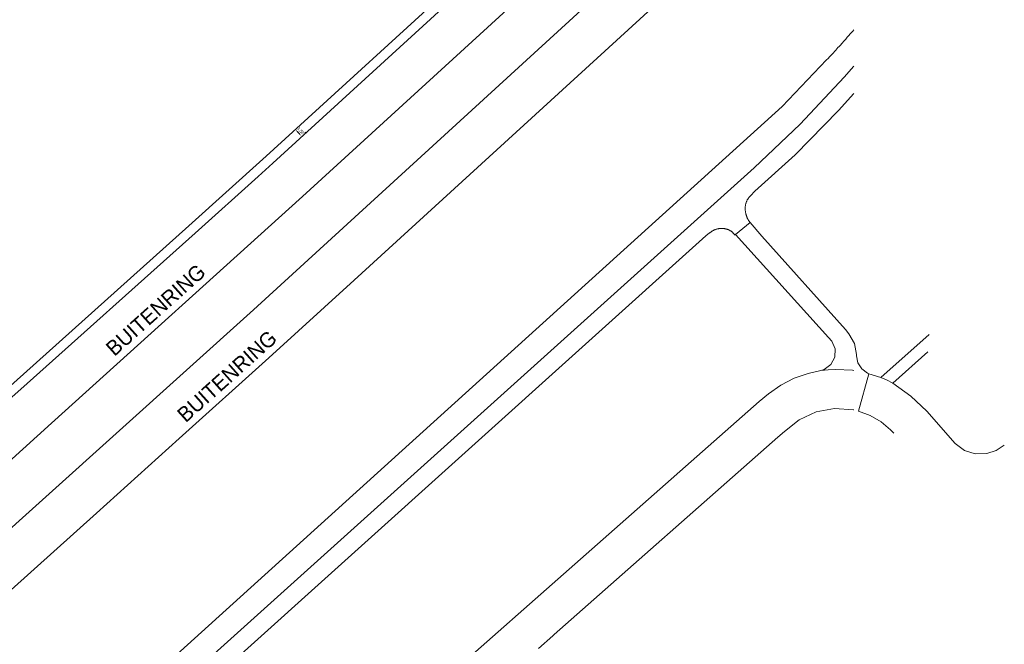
# Model space of a CAD drawing. Header units: metres. Extents: x 145932 to 146586, y 490286 to 490804.
# Tile 24 of 25: x 146422 to 146586, y 490626 to 490730. Entities that reach past the tile are written whole.
import ezdxf

# ---------------------------------------------------------------- set-up
doc = ezdxf.new("R2010")
doc.units = ezdxf.units.M
doc.header["$MEASUREMENT"] = 0
for name, color, linetype, lineweight in [('af-bs-overig', 8, 'Continuous', 18), ('B-WE-IW-VRI_KABEL_SIGNAALKABEL-G', 93, 'Continuous', 18), ('B-WE-IW-VRI_KABEL_SIGNAALKABEL-M', 93, 'Continuous', 18), ('og-bs-gbkn-verharding', 40, 'Continuous', 9), ('og-bs-straatnaam', 8, 'Continuous', 25)]:
    doc.layers.add(name, color=color, linetype=linetype, lineweight=lineweight)
doc.styles.add('nlcs_iso', font='iso-nlcs.shx')
doc.styles.add('rtw_iso', font='iso-rtw.shx')
doc.dimstyles.new('NLCS-LGL-500-B', dxfattribs={"dimtxt": 0.7, "dimasz": 1, "dimexe": 1, "dimexo": 1, "dimgap": 0.35, "dimtad": 1, "dimzin": 0, "dimtxsty": 'nlcs_iso', "dimcen": 1, "dimdle": 2, "dimclrd": 256, "dimclre": 8, "dimclrt": 256, "dimaunit": 2, "dimadec": 6, "dimazin": 0, "dimtfac": 1, "dimtmove": 0, "dimatfit": 0, "dimfxl": 1, "dimtolj": 1, "dimtzin": 0, "dimlwd": 18, "dimlwe": 18, "dimarcsym": 0})

# ---------------------------------------------------------------- blocks, each defined once
blk = doc.blocks.new('*D11')
at = {"layer": 'B-WE-IW-VRI_KABEL_SIGNAALKABEL-M', "lineweight": 18}
blk.add_line((146468.43, 490711.06), (146468.76, 490710.69), dxfattribs=at)
at = {"layer": 'B-WE-IW-VRI_KABEL_SIGNAALKABEL-M', "color": 8, "lineweight": 18}
for p, q in [((146468.65, 490711.94), (146468.83, 490712.1)), ((146469.67, 490710.84), (146469.84, 490710.99))]:
    blk.add_line(p, q, dxfattribs=at)
at = {"layer": 'B-WE-IW-VRI_KABEL_SIGNAALKABEL-M'}
for points in [[(146468.49, 490711.11), (146468.36, 490711), (146468.09, 490711.43)], [(146468.82, 490710.74), (146468.7, 490710.63), (146469.1, 490710.32)]]:
    blk.add_solid(points, dxfattribs=at)
at = {"layer": 'DEFPOINTS', "color": 0}
for p in [(146467.92, 490711.27), (146468.93, 490710.16), (146469.1, 490710.32)]:
    blk.add_point(p, dxfattribs=at)
at = {"layer": 'B-WE-IW-VRI_KABEL_SIGNAALKABEL-M', "insert": (146468.94, 490711.19), "char_height": 0.5, "attachment_point": 5, "rotation": 312.4299, "style": 'nlcs_iso'}
blk.add_mtext('\\A1;1,50', dxfattribs=at)

msp = doc.modelspace()

# ---------------------------------------------------------------- linework, layer by layer
at = {"layer": 'af-bs-overig'}
msp.add_line((146447.27, 490623.38), (146548.75, 490715.25), dxfattribs=at)
msp.add_lwpolyline([(146548.75, 490715.25), (146556.11, 490722.97), (146556.35, 490723.222), (146556.582, 490723.468), (146556.807, 490723.706), (146557.024, 490723.937), (146557.233, 490724.161), (146557.436, 490724.378), (146557.632, 490724.59), (146557.821, 490724.795), (146558.004, 490724.994), (146558.181, 490725.187), (146558.352, 490725.375), (146558.682, 490725.739), (146558.99, 490726.082), (146559.278, 490726.404), (146559.546, 490726.708), (146559.797, 490726.993), (146560.031, 490727.261), (146560.25, 490727.514), (146560.454, 490727.751), (146560.624, 490727.95)], dxfattribs=at)
at = {"layer": 'B-WE-IW-VRI_KABEL_SIGNAALKABEL-G', "ltscale": 0.1, "flags": 128}
msp.add_lwpolyline([(146538.804, 490759.551), (146540.868, 490761.399), (146532.716, 490770.501), (146463.256, 490707.009), (146450.425, 490695.467), (146409.548, 490658.825), (146392.071, 490645.995), (146384.548, 490639.853), (146357.266, 490615.759), (146353.181, 490612.486), (146321.024, 490584.947), (146312.788, 490578.223), (146276.178, 490547.397, -0.4298586), (146275.457, 490547.478), (146273.265, 490550.382, 0.3158035), (146272.718, 490550.558), (146272.016, 490550.342), (146272.299, 490549.948)], format="xyb", dxfattribs=at)
at = {"layer": 'og-bs-gbkn-verharding'}
for p, q in [((146543.499, 490700.422), (146544.238, 490701.223)), ((146541.026, 490694.023), (146543.442, 490696.039)), ((146543.442, 490696.039), (146545.376, 490693.722)), ((146350.468, 490526.697), (146536.099, 490693.793)), ((146536.099, 490693.793), (146536.724, 490694.277)), ((146556.43, 490676.977), (146541.026, 490694.023)), ((146559.257, 490678.259), (146545.376, 490693.722)), ((146557.011, 490676.32), (146556.43, 490676.977)), ((146559.257, 490678.259), (146559.816, 490677.553)), ((146565.09, 490670.312), (146573.101, 490677.439)), ((146561.094, 490674.157), (146561.097, 490673.895)), ((146567.092, 490669.394), (146572.893, 490674.602)), ((146555.18, 490671.503), (146553.076, 490670.974)), ((146555.18, 490671.503), (146555.74, 490671.671)), ((146563.123, 490670.948), (146561.399, 490664.77)), ((146562.896, 490671.058), (146563.123, 490670.949)), ((146563.123, 490670.949), (146565.09, 490670.312)), ((146565.09, 490670.312), (146566.045, 490669.923)), ((146566.045, 490669.923), (146567.092, 490669.394)), ((146546.509, 490667.613), (146544.961, 490666.368)), ((146572.75, 490664.718), (146577.434, 490659.362)), ((146566.725, 490661.65), (146567.267, 490661.082)), ((146510.765, 490627.517), (146508.357, 490625.395)), ((146510.765, 490627.517), (146510.985, 490627.744))]:
    msp.add_line(p, q, dxfattribs=at)
for points in [[(146410.951, 490658.119), (146422.574, 490668.383), (146451.488, 490694.268), (146461.902, 490703.632), (146464.33, 490705.82), (146560.624, 490793.841)], [(146415.766, 490651.998), (146427.681, 490662.763), (146469.265, 490700.345), (146560.624, 490783.856)], [(146287.732, 490530.607), (146296.898, 490538.024), (146320.684, 490557.647), (146330.566, 490566.228), (146332.82, 490568.16), (146357.871, 490590.091), (146378.2, 490607.67), (146402.968, 490629.306), (146416.11, 490641.02), (146461.143, 490681.535), (146514.13, 490729.98), (146560.624, 490772.621)], [(146477.85, 490686.44), (146519.38, 490724.4), (146560.624, 490762.191)], [(146544.11, 490705.07), (146551.75, 490712.33), (146559.03, 490720.1), (146560.624, 490721.906)], [(146544.238, 490701.223), (146550.92, 490707.21), (146558.11, 490714.58), (146560.624, 490717.397)], [(146301.018, 490511.187), (146302.47, 490512.25), (146305.89, 490513.79), (146309.8, 490514.12), (146312.51, 490513.81), (146317.21, 490513.08), (146320.41, 490512.71), (146323.95, 490512.58), (146327.97, 490512.98), (146331.46, 490514.32), (146335.21, 490517.07), (146544.11, 490705.07)], [(146542.718, 490699.127), (146542.74, 490699.2), (146542.763, 490699.272), (146542.789, 490699.343), (146542.816, 490699.414), (146542.845, 490699.484), (146542.876, 490699.553), (146542.909, 490699.621), (146542.944, 490699.689), (146542.98, 490699.755), (146543.018, 490699.821), (146543.058, 490699.886), (146543.1, 490699.949), (146543.143, 490700.011), (146543.188, 490700.072), (146543.234, 490700.132), (146543.282, 490700.191), (146543.332, 490700.249), (146543.383, 490700.305), (146543.435, 490700.359), (146543.489, 490700.413), (146543.499, 490700.422)], [(146543.442, 490696.039), (146543.231, 490696.295), (146543.185, 490696.368), (146543.14, 490696.442), (146543.098, 490696.517), (146543.057, 490696.593), (146543.017, 490696.67), (146542.98, 490696.748), (146542.944, 490696.826), (146542.911, 490696.906), (146542.879, 490696.986), (146542.849, 490697.067), (146542.821, 490697.149), (146542.794, 490697.231), (146542.77, 490697.314), (146542.747, 490697.397), (146542.727, 490697.481), (146542.708, 490697.565), (146542.692, 490697.65), (146542.677, 490697.735), (146542.665, 490697.821), (146542.654, 490697.906), (146542.645, 490697.992), (146542.639, 490698.078), (146542.634, 490698.165), (146542.631, 490698.251), (146542.631, 490698.337), (146542.632, 490698.424), (146542.635, 490698.51), (146542.64, 490698.596), (146542.648, 490698.682), (146542.657, 490698.768), (146542.668, 490698.854), (146542.682, 490698.939), (146542.697, 490699.024), (146542.714, 490699.109), (146542.718, 490699.127)], [(146536.724, 490694.277), (146536.783, 490694.328), (146536.844, 490694.377), (146536.905, 490694.424), (146536.968, 490694.47), (146537.032, 490694.514), (146537.097, 490694.557), (146537.164, 490694.597), (146537.231, 490694.636), (146537.299, 490694.674), (146537.368, 490694.71), (146537.438, 490694.743), (146537.509, 490694.775), (146537.581, 490694.806), (146537.654, 490694.834), (146537.727, 490694.86), (146537.801, 490694.885), (146537.875, 490694.908), (146537.95, 490694.928), (146538.026, 490694.947), (146538.102, 490694.964), (146538.178, 490694.979), (146538.255, 490694.992), (146538.332, 490695.003), (146538.409, 490695.012), (146538.487, 490695.019), (146538.564, 490695.024), (146538.642, 490695.027), (146538.72, 490695.028), (146538.798, 490695.027), (146538.875, 490695.024), (146538.953, 490695.019), (146539.031, 490695.012), (146539.108, 490695.003), (146539.185, 490694.992), (146539.262, 490694.979), (146539.338, 490694.964), (146539.414, 490694.947), (146539.489, 490694.928), (146539.565, 490694.908), (146539.639, 490694.885), (146539.713, 490694.86), (146539.786, 490694.834), (146539.858, 490694.806), (146539.93, 490694.775), (146540.001, 490694.743), (146540.071, 490694.71), (146540.102, 490694.694)], [(146540.102, 490694.694), (146540.162, 490694.657), (146540.222, 490694.619), (146540.28, 490694.578), (146540.337, 490694.536), (146540.393, 490694.493), (146540.448, 490694.448), (146540.501, 490694.401), (146540.553, 490694.353), (146540.604, 490694.304), (146540.959, 490693.936), (146541.026, 490694.023)], [(146337.88, 490562.73), (146341.72, 490566.01), (146352.55, 490575.32), (146367.88, 490588.57), (146383.17, 490601.74), (146406.02, 490621.77), (146420.99, 490635.15), (146435.12, 490647.83), (146448.82, 490660.19), (146463.67, 490673.57), (146477.85, 490686.44)], [(146559.815, 490677.553), (146560.747, 490675.965), (146561.094, 490674.156)], [(146555.74, 490671.671), (146556.83, 490672.491), (146557.467, 490673.697), (146557.532, 490675.06), (146557.01, 490676.32)], [(146561.096, 490673.894), (146561.303, 490672.734), (146561.934, 490671.739), (146562.895, 490671.058)], [(146553.076, 490670.974), (146550.718, 490670.206), (146548.51, 490669.075), (146546.508, 490667.612)], [(146557.603, 490671.655), (146556.374, 490671.609), (146555.179, 490671.502)], [(146560.624, 490671.466), (146560.391, 490671.514), (146557.604, 490671.656)], [(146567.091, 490669.394), (146570.077, 490667.245), (146572.749, 490664.718)], [(146544.961, 490666.368), (146462.671, 490593.733), (146373.234, 490514.844)], [(146549.124, 490661.373), (146551.554, 490663.321), (146554.386, 490664.615), (146557.449, 490665.177), (146560.556, 490664.972)], [(146560.555, 490664.973), (146560.624, 490664.958)], [(146561.399, 490664.77), (146563.345, 490664.042), (146565.138, 490662.991), (146566.725, 490661.649)], [(146510.985, 490627.744), (146548.029, 490660.42), (146549.124, 490661.373)], [(146577.433, 490659.362), (146578.956, 490658.235), (146580.764, 490657.666), (146582.658, 490657.716)], [(146582.658, 490657.716), (146584.209, 490658.226), (146585.566, 490659.132)]]:
    msp.add_lwpolyline(points, dxfattribs=at)

# ---------------------------------------------------------------- texts
at = {"layer": 'og-bs-straatnaam', "style": 'rtw_iso'}
for p in [(146438.09, 490673.72), (146449.91, 490662.73)]:
    msp.add_text('BUITENRING', height=2.5, rotation=41.86976, dxfattribs=at).set_placement(p)

# ---------------------------------------------------------------- dimensions: what is measured, and where the dimension line sits
at = {"layer": 'B-WE-IW-VRI_KABEL_SIGNAALKABEL-M'}
dim = msp.add_aligned_dim(p1=(146467.915, 490711.268), p2=(146468.927, 490710.161), distance=0.234, dimstyle='NLCS-LGL-500-B', override={"dimtxt": 0.5, "dimasz": 0.5, "dimgap": 0.15}, dxfattribs=at)
dim.commit()
dim.dimension.update_dxf_attribs({"geometry": '*D11', "text_midpoint": (146468.941, 490711.189)})

doc.saveas('drawing.dxf')
